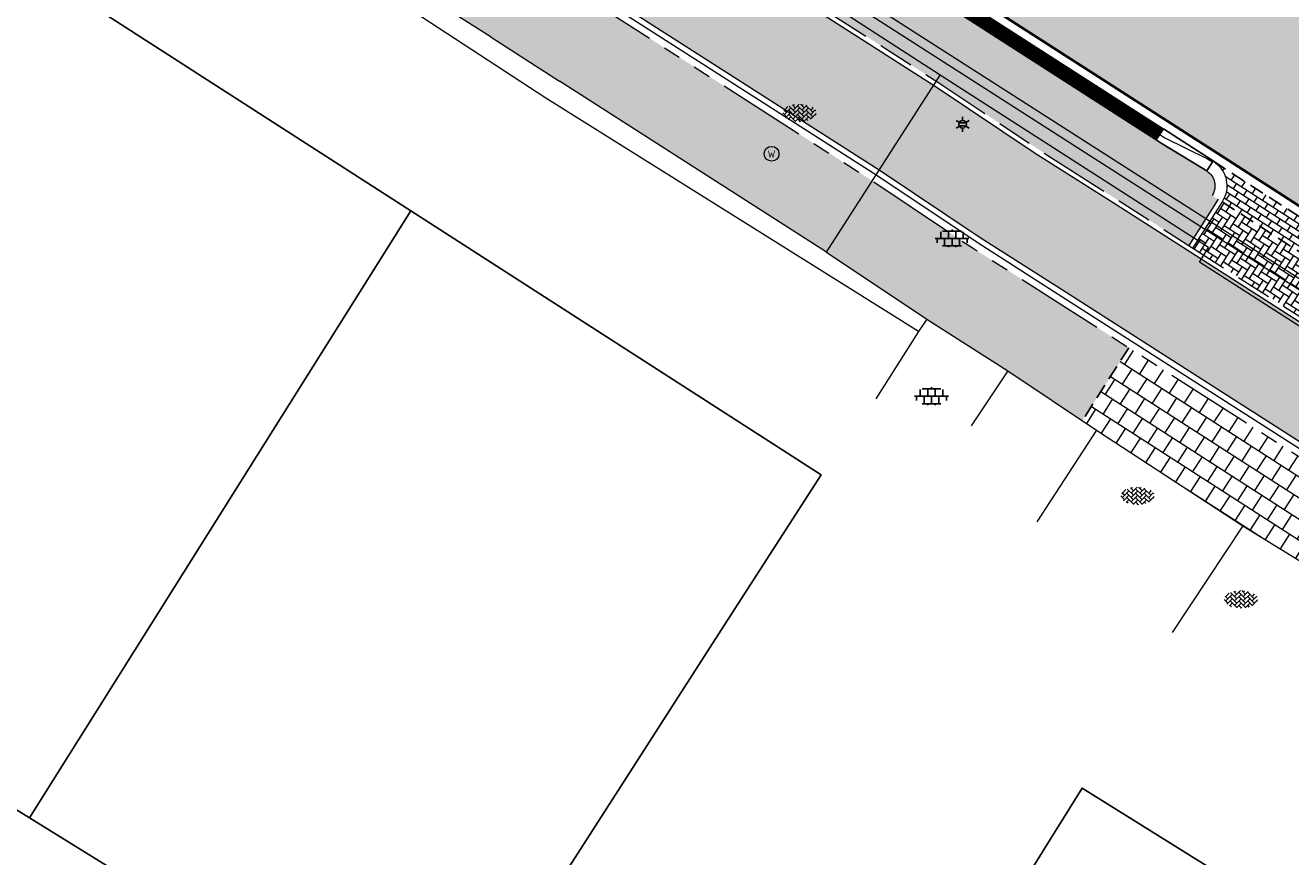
# Model space of a CAD drawing. Header units: metres. Extents: x 187916 to 189411, y 333285 to 334910.
# Tile 49 of 256: x 188154 to 188176, y 334554 to 334568. Entities that reach past the tile are written whole.
import ezdxf
from ezdxf.enums import TextEntityAlignment as Align

# ---------------------------------------------------------------- set-up
doc = ezdxf.new("R2010")
doc.units = ezdxf.units.M
for name, pattern in [('DASHED2', [0.375, 0.25, -0.125]), ('VH-OPSLUITBAND_100X200', [16, 8, -2, 4, -2]), ('VH-RWSBAND-SO', [24, 10, -2, 2, -2, 2, -2, 2, -2]), ('VH-TROTTOIRBAND_180-200', [20, 10, -2, 2, -2, 2, -2])]:
    doc.linetypes.add(name, pattern=pattern)
for name, color, linetype, lineweight in [('B-ME-IE-MEUBILAIR_WEGMEUBILAIR-S', 253, 'Continuous', 18), ('B-ME-IE-MEUBILAIR_WEGMEUBILAIR_LICHTMAST-S', 253, 'Continuous', 25), ('B-ME-IE-TERREINAFSCHEIDING_KUNSTMATIG_MUUR-G', 253, 'IE-TERREINAFSCHEIDING-KUNSTMATIG-DICHT', 18), ('B-ME-VH-KANTOPSLUITING_ACHTERKANTBAND-G', 253, 'Continuous', 18), ('B-ME-VH-VERHARDING_ASFALT-G', 253, 'Continuous', 18), ('B-ME-VH-VERHARDING_BETONSTRAATSTEEN-G', 253, 'Continuous', 18), ('B-ME-VH-VERHARDING_BETONSTRAATSTEEN-S', 253, 'Continuous', 25), ('B-ME-VH-VERHARDING_TEGEL-G', 253, 'Continuous', 18), ('B-ME-VH-VERHARDING_TEGEL-S', 253, 'Continuous', 25), ('B-WE-OG-BEBOUWING-GV', 253, 'Continuous', 15), ('B-WE-OG-TERREIN_ERF-GV', 253, 'Continuous', 15), ('N-WE-GR-HAAG-HG01-A', 96, 'Continuous', 35), ('N-WE-VH-GOOT_TEGEL-G', 170, 'Continuous', 35), ('N-WE-VH-KANTOPSLUITING_OPSLUITBAND_80X200-G', 30, 'VH-OPSLUITBAND_100X200', 15), ('N-WE-VH-KANTOPSLUITING_RIJWIELPADBAND_4-12 200-G', 94, 'VH-TROTTOIRBAND_180-200', 15), ('N-WE-VH-KANTOPSLUITING_TROTTOIRBAND_180 200-G', 251, 'VH-TROTTOIRBAND_180-200', 15), ('N-WE-VH-KANTOPSLUITING_TROTTOIRBAND_RWS_110 220-G', 251, 'VH-RWSBAND-SO', 25), ('N-WE-VH-KANTOPSLUITING_TROTTOIRBAND_RWS_110 220_ACHTERKANT-G', 7, 'VH-RWSBAND-SO', 25), ('N-WE-VH-KANTOPSLUITING_VERLOOPBAND-S', 251, 'Continuous', 25), ('N-WE-VH-KANTOPSLUITING_VERLOOPBAND_TBV TEKENING-G', 10, 'Continuous', 25), ('N-WE-VH-KANTOPSLUITING_VOORKANTBAND-G', 7, 'Continuous', 15), ('N-WE-VH-KANTVERHARDING_STREKLAAG_BSS-G', 60, 'Continuous', 18), ('N-WE-VH-VERHARDING_ASFALT_RIJWEG-A', 251, 'Continuous', 18), ('N-WE-VH-VERHARDING_BETONSTRAATSTEEN-GRIJS-A', 250, 'Continuous', 18), ('N-WE-VH-VERHARDING_BETONSTRAATSTEEN-ROOD-A', 11, 'Continuous', 18), ('N-WE-VH-VERHARDING_TEGEL-A', 254, 'Continuous', 5), ('N-WE-VH-VERHARDING_TEGEL_300x300x60-A', 251, 'Continuous', 5)]:
    doc.layers.add(name, color=color, linetype=linetype, lineweight=lineweight)
doc.layers.add('N-WE-VH-MATERIAALSCHEIDING-G', color=7, linetype='DASHED2')
doc.styles.add('NLCS-ISO', font='NLCS-ISO.ttf')
doc.linetypes.add('IE-TERREINAFSCHEIDING-KUNSTMATIG-DICHT', pattern='A,8,-1,[82,NLCS.SHX,S=0.75,R=90,X=0,Y=0],-1', length=10)

# ---------------------------------------------------------------- blocks, each defined once
blk = doc.blocks.new('B-SIE-WEG_LICHTMAST-SO')
at = {"ltscale": 0.1}
for p, q in [((-1.096064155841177, 0.6328125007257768), (-2.192125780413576, 1.265625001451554)), ((8.349587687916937e-10, 1.265625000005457), (1.669846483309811e-09, 2.53125000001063)), ((1.096064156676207, 0.6328124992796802), (2.192125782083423, 1.26562499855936)), ((-1.096064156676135, -0.6328124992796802), (-2.192125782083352, -1.26562499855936)), ((-8.349587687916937e-10, -1.265625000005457), (-1.669775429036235e-09, -2.53125000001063)), ((1.096064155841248, -0.6328125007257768), (2.192125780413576, -1.265625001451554))]:
    blk.add_line(p, q, dxfattribs=at)
at = {"flags": 128}
for points in [[(-1.162672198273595, 0.4999999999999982), (1.162672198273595, 0.4999999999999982)], [(-1.162672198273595, -0.4999999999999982), (1.162672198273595, -0.4999999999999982)]]:
    blk.add_lwpolyline(points, dxfattribs=at)
at = {"ltscale": 0.1}
blk.add_circle((0, 0), 1.265625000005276, dxfattribs=at)
at = {"style": 'NLCS-ISO'}
blk.add_attdef('TYPE', text='', height=1.8, dxfattribs=at).set_placement((1.669846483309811e-09, 2.53125000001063), align=Align.BOTTOM_CENTER)
blk = doc.blocks.new('SVH-BSS_KEIFORMAAT_KEPER-SO')
at = {"ltscale": 0.1}
for p, q in [((-5.336050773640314, 0.881278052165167), (-4.454772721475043, -7.582823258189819e-14)), ((-5.197234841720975, 0.7424621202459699), (-4.025666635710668, 1.914030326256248)), ((-5.197234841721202, -0.7424621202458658), (-2.969848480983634, 1.48492424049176)), ((-4.812064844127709, -1.842216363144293), (-2.969848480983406, 3.785860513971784e-14)), ((-4.564991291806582, 1.595142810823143), (-4.454772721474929, 1.484924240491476)), ((-3.712310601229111, 0.7424621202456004), (-1.484924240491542, -1.484924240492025)), ((-3.597206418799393, 2.112282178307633), (-1.484924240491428, -2.747801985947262e-13)), ((-2.477046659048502, 2.477046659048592), (-1.484924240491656, 1.484924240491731)), ((-2.227386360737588, 0.7424621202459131), (-0.2128896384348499, 2.756958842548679)), ((-2.227386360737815, 2.227386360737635), (-1.846044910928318, 2.608727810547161)), ((-2.227386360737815, -0.7424621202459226), (-2.463584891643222e-13, 1.484924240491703)), ((-2.227386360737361, -2.227386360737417), (2.083888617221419e-13, 2.083888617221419e-13)), ((-0.7424621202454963, 2.227386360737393), (1.484924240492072, -2.321476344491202e-13)), ((-0.7424621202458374, 0.7424621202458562), (1.484924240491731, -1.48492424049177)), ((0.2160084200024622, 2.753840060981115), (1.484924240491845, 1.484924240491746)), ((0.742462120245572, 2.227386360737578), (1.196639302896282, 2.681563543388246)), ((0.7424621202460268, 0.7424621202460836), (2.445993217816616, 2.445993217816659)), ((0.7424621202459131, -0.7424621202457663), (2.969848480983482, 1.48492424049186)), ((0.7424621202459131, -2.227386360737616), (2.969848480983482, 9.43689570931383e-15)), ((2.227386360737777, 2.22738636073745), (4.454772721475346, -1.753042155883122e-13)), ((2.227386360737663, 0.7424621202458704), (4.454772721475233, -1.484924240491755)), ((3.7123106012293, 0.7424621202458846), (4.50164561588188, 1.531797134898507)), ((3.7123106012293, -0.7424621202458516), (5.246882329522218, 0.7921096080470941)), ((4.221158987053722, 1.718537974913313), (4.45477272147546, 1.484924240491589)), ((5.197234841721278, 0.7424621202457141), (5.392160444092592, 0.5475365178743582)), ((-5.734817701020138, -0.2048792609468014), (-4.454772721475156, -1.484924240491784)), ((-3.894231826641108, -2.40930758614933), (-2.969848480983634, -1.484924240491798)), ((-3.712310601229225, -0.742462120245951), (-1.484924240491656, -2.969848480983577)), ((-3.712310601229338, -2.227386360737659), (-3.270758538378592, -2.668938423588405)), ((-1.594092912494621, -3.079017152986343), (9.470202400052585e-14, -1.484924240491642)), ((-0.74246212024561, -0.74246212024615), (1.484924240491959, -2.969848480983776)), ((-0.7424621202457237, -2.227386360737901), (0.2141389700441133, -3.18398745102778)), ((-0.2171522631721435, -3.18700074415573), (9.470202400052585e-14, -2.969848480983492)), ((1.364972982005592, -3.089799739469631), (2.969848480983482, -1.484924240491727)), ((2.227386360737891, -0.7424621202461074), (3.843627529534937, -2.358703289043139)), ((2.22738636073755, -2.227386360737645), (2.78091825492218, -2.780918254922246)), ((3.712310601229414, -2.227386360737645), (5.574234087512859, -0.3654628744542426)), ((5.197234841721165, -0.7424621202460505), (5.40549668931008, -0.950723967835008))]:
    blk.add_line(p, q, dxfattribs=at)
at = {"style": 'NLCS-ISO'}
blk.add_attdef('FORMAAT', text='', height=1.8, dxfattribs=at).set_placement((-5.834817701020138, -0.2150483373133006), align=Align.MIDDLE_RIGHT)
blk.add_attdef('KLEUR', text='', height=1.8, dxfattribs=at).set_placement((5.824648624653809, -0.2150483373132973), align=Align.MIDDLE_LEFT)
at = {"style": 'NLCS-ISO', "flags": 1}
blk.add_attdef('FUNCTIE', text='', height=1.8, dxfattribs=at).set_placement((0.1159930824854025, -3.584775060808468), align=Align.MIDDLE_CENTER)
blk = doc.blocks.new('SIE-WEG_STRAATPOT_WATER-SO')
blk.add_circle((0, 2.91038304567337e-14), 0.4)
at = {"style": 'NLCS-ISO'}
blk.add_text('W', height=0.4, dxfattribs=at).set_placement((-0.2128690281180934, -0.2108641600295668))
blk = doc.blocks.new('SVH-TEGEL_300X300_DUN_LINT_KL-SO')
for p, q in [((-2.25, 1.355676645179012), (-2.25, -6.969183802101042e-16)), ((-1.900843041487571, 1.499999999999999), (1.90084304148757, 1.499999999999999)), ((-1.5, 1.624087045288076), (-1.5, 1.499999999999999)), ((-0.7499999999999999, 1.5), (-0.7500000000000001, 1.377682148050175e-16)), ((3.325515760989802e-16, 1.810386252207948), (2.755364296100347e-16, 1.499999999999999)), ((0, 0), (-2.755364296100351e-16, -1.500000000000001)), ((0.7500000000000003, 1.499999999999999), (0.7500000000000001, -1.247991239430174e-15)), ((1.5, 1.624087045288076), (1.5, 1.499999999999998)), ((2.25, 1.355676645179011), (2.25, -4.133046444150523e-16)), ((-3.39489953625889, -4.866106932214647e-16), (3.39489953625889, -1.733835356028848e-15)), ((-3, -3.055132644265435e-15), (-3.000000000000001, -0.8474312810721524)), ((-1.900843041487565, -1.500000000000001), (1.900843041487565, -1.500000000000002)), ((-1.5, -8.346865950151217e-16), (-1.5, -1.500000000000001)), ((-0.7500000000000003, -1.499999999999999), (-0.7500000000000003, -1.765655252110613)), ((0.7499999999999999, -1.500000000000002), (0.7499999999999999, -1.765655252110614)), ((1.5, -2.495982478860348e-15), (1.5, -1.500000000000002)), ((2.999999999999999, -2.495982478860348e-15), (2.999999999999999, -0.8474312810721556))]:
    blk.add_line(p, q)
blk = doc.blocks.new('DTM')
at = {"layer": 'B-ME-IE-TERREINAFSCHEIDING_KUNSTMATIG_MUUR-G', "ltscale": 0.2, "flags": 128}
for points in [[(188162.3179268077, 334567.9318003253), (188155.565, 334572.2050000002)], [(188163.2429999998, 334566.9029999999), (188155.415, 334572.02)], [(188162.3179268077, 334567.9318003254), (188163.4750000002, 334567.1910000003)], [(188167.986, 334564.3050000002), (188163.4750000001, 334567.1910000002)], [(188169.54, 334562.9670000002), (188163.2429999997, 334566.9029999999)], [(188167.9860000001, 334564.3050000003), (188169.6790000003, 334563.173)], [(188169.679, 334563.173), (188169.54, 334562.9670000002)], [(188172.5424975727, 334561.300653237), (188171.5359999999, 334559.7510000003)]]:
    blk.add_lwpolyline(points, dxfattribs=at)
at = {"layer": 'B-ME-VH-KANTOPSLUITING_ACHTERKANTBAND-G', "ltscale": 0.2, "flags": 128}
blk.add_lwpolyline([(188179.9739999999, 334560.4890000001), (188174.287, 334564.1370000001), (188174.4339999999, 334564.3820000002), (188169.9010000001, 334567.2910000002), (188166.1499999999, 334569.7230000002), (188161.3799999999, 334572.7220000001), (188158.7370000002, 334574.1529999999), (188155.878, 334575.0380000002), (188153.7209999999, 334575.497), (188149.9219999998, 334575.8629999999), (188145.9180000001, 334575.929), (188145.9449999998, 334575.5), (188144.4539999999, 334575.4589999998), (188144.4580000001, 334575.9050000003)], dxfattribs=at)
at = {"layer": 'B-ME-VH-VERHARDING_ASFALT-G', "ltscale": 0.2, "flags": 128}
blk.add_lwpolyline([(188180.355, 334561.0320000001), (188174.6570000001, 334564.6979999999), (188166.3689999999, 334570.0040000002), (188161.5720000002, 334573.0389999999), (188158.8459999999, 334574.466), (188155.9870000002, 334575.3859999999), (188153.7510000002, 334575.841), (188149.9470000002, 334576.2370000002), (188145.8999999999, 334576.301), (188144.432, 334576.2779999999)], dxfattribs=at)
at = {"layer": 'B-ME-VH-VERHARDING_BETONSTRAATSTEEN-G', "ltscale": 0.2, "flags": 128}
for points in [[(188180.2629999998, 334560.9079999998), (188174.571, 334564.5619999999), (188166.2609999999, 334569.8849999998), (188161.4810000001, 334572.8930000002), (188158.8190000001, 334574.3250000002), (188155.9180000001, 334575.2259999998), (188153.7510000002, 334575.6630000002), (188149.9500000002, 334576.088), (188145.9160000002, 334576.1609999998), (188144.4359999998, 334576.105)], [(188167.986, 334564.3050000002), (188169.9010000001, 334567.2910000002)], [(188175.0189999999, 334559.6830000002), (188173.824, 334557.8810000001)]]:
    blk.add_lwpolyline(points, dxfattribs=at)
at = {"layer": 'B-ME-VH-VERHARDING_TEGEL-G', "ltscale": 0.2, "flags": 128}
for points in [[(188169.679, 334563.173), (188171.0490000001, 334562.2999999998), (188172.5424975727, 334561.3006532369), (188175.0189999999, 334559.6830000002), (188178.054, 334557.8229999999)], [(188169.5399999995, 334562.9670000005), (188168.8149999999, 334561.827)], [(188171.0490000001, 334562.2999999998), (188170.4300000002, 334561.3739999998)]]:
    blk.add_lwpolyline(points, dxfattribs=at)
at = {"layer": 'B-WE-OG-BEBOUWING-GV', "ltscale": 0.2, "flags": 128}
for points in [[(188160.959, 334565.004), (188153.665, 334569.694), (188147.035, 334559.381), (188154.522, 334554.751)], [(188160.959, 334565.004), (188154.522, 334554.751), (188161.421, 334550.484), (188164.029, 334554.541), (188166.16, 334557.854), (188167.891, 334560.547)], [(188178.904, 334551.142), (188172.304, 334555.255), (188167.342, 334547.293), (188164.575, 334549.075), (188158.155, 334539.571), (188160.997, 334537.361), (188162.847, 334539.971), (188162.431, 334540.238), (188165.047, 334544.334), (188165.146, 334544.488), (188166.912, 334543.326), (188168.927, 334543.794), (188169.752, 334545.044), (188172.91, 334543.021), (188173.413, 334542.699)]]:
    blk.add_lwpolyline(points, close=True, dxfattribs=at)
at = {"layer": 'B-WE-OG-TERREIN_ERF-GV', "ltscale": 0.2, "flags": 128}
blk.add_lwpolyline([(188154.522, 334554.751), (188147.035, 334559.381), (188153.665, 334569.694), (188160.959, 334565.004), (188167.891, 334560.547), (188166.16, 334557.854), (188164.029, 334554.541), (188161.421, 334550.484)], close=True, dxfattribs=at)
blk.add_lwpolyline([(188176.256, 334540.878), (188173.413, 334542.699), (188172.91, 334543.021), (188169.752, 334545.044), (188168.927, 334543.794), (188166.912, 334543.326), (188165.146, 334544.488), (188165.047, 334544.334), (188162.431, 334540.238), (188162.847, 334539.971), (188160.997, 334537.361), (188158.155, 334539.571), (188164.575, 334549.075), (188167.342, 334547.293), (188172.304, 334555.255), (188178.904, 334551.142)], dxfattribs=at)
at = {"layer": 'B-ME-IE-MEUBILAIR_WEGMEUBILAIR-S', "xscale": 0.3125, "yscale": 0.3125, "zscale": 0.3125}
blk.add_blockref('SIE-WEG_STRAATPOT_WATER-SO', (188167.055, 334565.965), dxfattribs=at)
at = {"layer": 'B-ME-IE-MEUBILAIR_WEGMEUBILAIR_LICHTMAST-S', "xscale": 0.05, "yscale": 0.05, "zscale": 0.05}
blk.add_blockref('B-SIE-WEG_LICHTMAST-SO', (188170.283, 334566.464), dxfattribs=at)
at = {"layer": 'B-ME-VH-VERHARDING_BETONSTRAATSTEEN-S', "xscale": 0.05, "yscale": 0.05, "zscale": 0.05}
for p in [(188167.531, 334566.666), (188173.241, 334560.199), (188174.987, 334558.452)]:
    blk.add_blockref('SVH-BSS_KEIFORMAAT_KEPER-SO', p, dxfattribs=at)
at = {"layer": 'B-ME-VH-VERHARDING_TEGEL-S', "xscale": 0.084, "yscale": 0.084, "zscale": 0.084}
for p in [(188170.105, 334564.535), (188169.757, 334561.872)]:
    blk.add_blockref('SVH-TEGEL_300X300_DUN_LINT_KL-SO', p, dxfattribs=at)
blk = doc.blocks.new('SVH-VERLOOPBAND_TROTTOIRBAND 180 200X250 HD_TROTTOIRBAND RWS 110 220X250 VB_L1000-MM')
at = {"linetype": 'Continuous', "lineweight": 0}
blk.add_lwpolyline([(0, 200.0000000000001), (100, 200.0000000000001), (900, 220), (1000, 220), (1000, 0), (0, 1.13686837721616e-13)], close=True, dxfattribs=at)
blk.add_lwpolyline([(1000, 110), (900, 110), (100, 20.00000000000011), (0, 20.00000000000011)], dxfattribs=at)
blk = doc.blocks.new('ontwerp Wilhelmina- & Engelenkampstraat')
at = {"layer": 'N-WE-GR-HAAG-HG01-A', "transparency": 33554610}
h = blk.add_hatch(color=256, dxfattribs=at)
h.dxf.hatch_style = 1
h.paths.add_polyline_path([(188159.934604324, 334574.9479587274), (188159.8504663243, 334575.0020031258), (188159.1881712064, 334575.4511859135), (188159.1040332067, 334575.505230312, 0.431369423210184), (188158.6804801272, 334575.3999884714), (188158.5782737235, 334575.4630521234), (188158.1189434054, 334574.6471499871), (188165.3174294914, 334570.0841652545), (188169.863685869, 334567.1756093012), (188171.554779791, 334566.0448837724), (188172.928309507, 334565.16872693), (188174.1016694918, 334564.4186173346), (188174.5991344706, 334565.1967776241), (188174.4980283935, 334565.26141168, 0.4135810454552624), (188174.4073979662, 334565.6754132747), (188174.3232599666, 334565.7294576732), (188173.5538579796, 334566.1969262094), (188173.5552090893, 334566.1990296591)])
at = {"layer": 'N-WE-VH-VERHARDING_ASFALT_RIJWEG-A', "transparency": 33554610}
h = blk.add_hatch(color=256, dxfattribs=at)
h.dxf.hatch_style = 1
edge = h.paths.add_edge_path(flags=16)
edge.add_arc((188138.9664952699, 334562.9266771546), 25.15000014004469, 78.9570041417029, 89.01832237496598, ccw=False)
edge.add_arc((188138.9664952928, 334562.9266772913), 25.15000000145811, 70.82096754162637, 78.95700413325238, ccw=False)
edge.add_arc((188138.9664952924, 334562.9266772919), 25.15000000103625, 64.56114953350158, 70.82096754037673, ccw=False)
edge.add_arc((188149.275636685, 334584.5997389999), 1.1499999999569, -100.17163992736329, 64.5611495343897, ccw=False)
edge.add_arc((188142.0351365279, 334544.2441302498), 39.85000000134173, 79.82836007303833, 82.98919470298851)
edge.add_arc((188142.0351365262, 334544.2441302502), 39.8500000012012, 82.98919470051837, 86.82065225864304)
edge.add_line((188144.2452818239, 334584.0327939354), (188143.4198873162, 334584.0786422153))
edge.add_line((188143.4198873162, 334584.0786422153), (188142.6119275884, 334584.1235220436))
edge.add_arc((188142.7311700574, 334586.2702128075), 2.150000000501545, 241.96238470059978, 266.8206522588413, ccw=False)
edge.add_line((188141.7205601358, 334584.3725385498), (188138.8371205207, 334585.9081196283))
edge.add_arc((188139.3776793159, 334586.9231546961), 1.150000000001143, 89.01832237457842, 241.9623847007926, ccw=False)
edge = h.paths.add_edge_path(flags=16)
edge.add_arc((188147.0280477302, 334548.9942835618), 37.59999999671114, 119.8881419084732, 146.3825036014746)
edge.add_line((188115.7165645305, 334569.8113683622), (188103.132196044, 334550.8829138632))
edge.add_line((188103.132196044, 334550.8829138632), (188098.4154442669, 334542.7039371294))
edge.add_line((188098.4154442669, 334542.7039371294), (188093.8171624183, 334534.4769075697))
edge.add_line((188093.8171624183, 334534.4769075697), (188093.5668862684, 334534.0291252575))
edge.add_arc((188092.5630440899, 334534.590196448), 1.150000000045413, 239.9388876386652, 330.79814032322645, ccw=False)
edge.add_line((188091.9869821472, 334533.5948811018), (188091.4987249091, 334533.8774713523))
edge.add_arc((188092.0747868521, 334534.8727866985), 1.150000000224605, 146.0066462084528, 239.9388876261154, ccw=False)
edge.add_line((188091.1213190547, 334535.5157479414), (188092.9730741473, 334538.2617748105))
edge.add_arc((187397.3001256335, 335005.9230804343), 838.2529141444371, 326.0893067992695, 326.4232486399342)
edge.add_line((188095.6869526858, 334542.3243445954), (188101.4356861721, 334551.4072817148))
edge.add_line((188101.4356861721, 334551.4072817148), (188104.3496291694, 334556.3924108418))
edge.add_line((188104.3496291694, 334556.3924108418), (188107.550383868, 334561.8461375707))
edge.add_arc((188150.8017325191, 334536.4622185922), 50.15000002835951, 145.6264753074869, 149.5916206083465, ccw=False)
edge.add_line((188109.409202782, 334564.7761901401), (188115.9237364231, 334574.2998638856))
edge.add_arc((188149.0625214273, 334551.6317490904), 40.14999999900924, 122.93594923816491, 145.6264753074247, ccw=False)
edge.add_arc((188127.8581766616, 334584.3636259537), 1.149999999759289, 29.3351337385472, 122.93594923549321, ccw=False)
edge.add_line((188128.8607110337, 334584.9270306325), (188129.094595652, 334584.5108513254))
edge.add_arc((188127.2202922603, 334583.4575295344), 2.149999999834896, -60.11185809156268, 29.335133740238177, ccw=False)
edge = h.paths.add_edge_path()
edge.add_arc((188147.5743993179, 334603.7915720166), 12.15000000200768, 200.4734663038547, 255.493725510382)
edge.add_line((188144.530994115, 334592.0289113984), (188146.185999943, 334591.6007044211))
edge.add_arc((188138.7090134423, 334562.7023984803), 29.84991479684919, 50.25891379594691, 75.49372551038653, ccw=False)
edge.add_line((188157.7926425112, 334585.655230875), (188163.8201895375, 334580.6411595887))
edge.add_line((188163.8201895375, 334580.6411595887), (188159.2952212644, 334575.7984076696))
edge.add_line((188159.2952212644, 334575.7984076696), (188159.2695942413, 334575.8148686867))
edge.add_arc((188144.5349947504, 334550.6630481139), 29.15000000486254, 59.63710362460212, 146.382503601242)
edge.add_line((188120.2602677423, 334566.8018252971), (188107.0435106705, 334546.9221797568))
edge.add_line((188107.0435106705, 334546.9221797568), (188106.7442135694, 334546.500351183))
edge.add_line((188106.7442135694, 334546.500351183), (188101.6504048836, 334539.510067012))
edge.add_line((188101.6504048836, 334539.510067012), (188095.1750741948, 334530.5398171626))
edge.add_line((188095.1750741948, 334530.5398171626), (188087.7887865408, 334535.3281251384))
edge.add_line((188087.7887865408, 334535.3281251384), (188088.417, 334536.191))
edge.add_line((188088.417, 334536.191), (188093.6195946, 334544.8592181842))
edge.add_line((188093.6195946, 334544.8592181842), (188101.4946647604, 334558.0521733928))
edge.add_line((188101.4946647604, 334558.0521733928), (188109.0825163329, 334571.5906240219))
edge.add_arc((188109.7531398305, 334571.7031590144), 0.6800000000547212, 189.5258538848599, 239.6426501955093)
edge.add_arc((188109.7531398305, 334571.7031590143), 0.6799999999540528, 239.6426501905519, 330.1368785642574)
edge.add_line((188110.3428476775, 334571.364566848), (188112.78618657, 334575.619999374))
edge.add_line((188112.78618657, 334575.619999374), (188112.9460224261, 334575.8837592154))
edge.add_arc((188155.5789671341, 334550.0486179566), 49.84999998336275, 142.6443436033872, 148.784552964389, ccw=False)
edge.add_arc((188162.7209915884, 334543.926498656), 59.24414293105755, 136.6649082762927, 142.1289845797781, ccw=False)
edge.add_line((188119.6296113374, 334584.5836188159), (188121.4990564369, 334586.5296781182))
edge.add_arc((188110.5734846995, 334597.0251239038), 15.15000000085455, 316.1503230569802, 359.9113085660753)
edge.add_arc((188139.1123643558, 334564.6638088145), 35.00000004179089, 106.57741826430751, 112.49110119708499, ccw=False)
edge.add_line((188129.1264917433, 334598.2090372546), (188129.3539222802, 334596.9693586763))
edge.add_arc((188131.4686291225, 334597.3573212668), 2.15000000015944, 190.3958391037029, 206.4362908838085)
edge.add_line((188129.5434547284, 334596.400136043), (188131.1078476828, 334593.2536925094))
edge.add_arc((188131.9047803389, 334593.6499226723), 0.8900000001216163, 206.4362909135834, 370.3958390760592)
edge.add_line((188132.7801706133, 334593.8105211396), (188131.8470344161, 334598.8968607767))
edge.add_line((188131.8470344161, 334598.8968607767), (188131.8462139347, 334598.9013330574))
edge.add_arc((188139.0752333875, 334564.9158871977), 34.74578035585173, 94.76015096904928, 102.00837118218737, ccw=False)
h = blk.add_hatch(color=256, dxfattribs=at)
h.dxf.hatch_style = 1
edge = h.paths.add_edge_path()
edge.add_line((188163.8208333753, 334580.6406240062), (188159.2952212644, 334575.7984076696))
edge.add_line((188159.2952212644, 334575.7984076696), (188174.5957356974, 334565.9704214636))
edge.add_line((188174.5957356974, 334565.9704214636), (188208.8839609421, 334543.8760752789))
edge.add_arc((188265.1432202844, 334630.8183515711), 103.5570551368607, 237.0935993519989, 239.2286548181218)
edge.add_arc((189667.3076695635, 336961.7811804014), 2823.749582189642, 238.9808935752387, 239.4819934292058)
edge.add_line((188233.3818636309, 334529.2067239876), (188237.2558465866, 334526.9002472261))
edge.add_arc((188172.8948845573, 334415.8189779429), 128.3798341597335, 56.614742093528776, 59.911814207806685, ccw=False)
edge.add_arc((188228.9109722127, 334498.8883011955), 28.21409776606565, 55.4845922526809, 58.773180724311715, ccw=False)
edge.add_line((188244.8978654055, 334522.1359797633), (188270.2099100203, 334505.7794106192))
edge.add_arc((188264.7010883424, 334497.2544241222), 10.15000054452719, 13.737900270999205, 57.129572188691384, ccw=False)
edge.add_line((188274.5607201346, 334499.6648539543), (188285.3916733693, 334492.8307818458))
edge.add_arc((188287.0274187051, 334482.813442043), 10.15001278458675, 56.479027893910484, 99.27405743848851, ccw=False)
edge.add_line((188292.6326838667, 334491.2753426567), (188328.2332900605, 334467.6895627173))
edge.add_arc((188166.0016867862, 334216.8707131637), 298.7125514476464, 47.8039201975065, 57.10489379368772, ccw=False)
edge.add_arc((188346.5713980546, 334415.6696875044), 30.15000000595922, 31.86626050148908, 48.27499196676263, ccw=False)
edge.add_arc((188363.5941228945, 334425.9773084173), 10.25375049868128, 32.663466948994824, 33.16756871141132, ccw=False)
edge.add_arc((188363.7680247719, 334425.9005759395), 10.15000001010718, 9.405490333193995, 33.55795590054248, ccw=False)
edge.add_arc((188373.1107148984, 334427.4481680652), 0.680000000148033, -65.24652159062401, 9.405490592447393, ccw=False)
edge.add_line((188373.39544101, 334426.8306479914), (188373.3535042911, 334426.8064665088))
edge.add_line((188373.3535042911, 334426.8064665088), (188373.0122377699, 334426.6096859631))
edge.add_arc((188366.2889411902, 334422.7187079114), 7.76803881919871, 0.9923180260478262, 30.05928364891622, ccw=False)
edge.add_line((188374.0558150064, 334422.853237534), (188385.6760825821, 334436.9428109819))
edge.add_arc((188384.9421657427, 334443.9042308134), 6.99999999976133, 238.676415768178, 276.0182515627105, ccw=False)
edge.add_line((188381.3030702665, 334437.9245164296), (188374.3090535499, 334441.7971089))
edge.add_line((188374.3090535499, 334441.7971089), (188374.1759859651, 334441.5785117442))
edge.add_arc((188373.7240602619, 334441.8357337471), 0.5199999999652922, 236.9865645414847, 330.35281892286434, ccw=False)
edge.add_arc((188428.1308333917, 334525.1050683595), 99.98797832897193, 235.55122826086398, 236.8408409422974, ccw=False)
edge.add_arc((188411.6700745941, 334501.8726051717), 71.51970141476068, 233.64609065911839, 235.89746209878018, ccw=False)
edge.add_arc((188411.670100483, 334501.8726410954), 71.51974569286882, 233.2495609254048, 233.64609101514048, ccw=False)
edge.add_arc((188457.7549952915, 334568.1260296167), 152.2034652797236, 230.5042180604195, 234.2720138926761, ccw=False)
edge.add_arc((188166.9569656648, 334218.1136175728), 302.8501405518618, 50.16648870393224, 50.26164584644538)
edge.add_arc((188166.9570554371, 334218.113725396), 302.8500002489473, 50.26164586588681, 51.22502147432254)
edge.add_arc((188166.9539407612, 334218.1098417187), 302.854978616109, 51.22502222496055, 51.3192961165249)
edge.add_arc((188167.7827901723, 334219.1716967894), 301.508037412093, 51.31614081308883, 52.74067650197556)
edge.add_arc((188166.9798580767, 334218.1437757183), 302.8122778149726, 52.73751119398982, 52.83170123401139)
edge.add_arc((188166.9570555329, 334218.113725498), 302.8500001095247, 52.83169831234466, 54.43051335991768)
edge.add_arc((188166.9767697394, 334218.1413522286), 302.8160606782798, 54.43050684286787, 54.52539666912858)
edge.add_arc((188160.6555547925, 334209.0669401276), 313.8745045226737, 54.54701659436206, 57.10245107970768)
edge.add_line((188331.1328921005, 334472.609502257), (188320.0936543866, 334479.922007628))
edge.add_arc((188323.4852573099, 334485.0441346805), 6.143220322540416, 221.5045135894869, 236.48957065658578, ccw=False)
edge.add_arc((188319.5511004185, 334481.5629375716), 0.8899999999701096, 137.6692106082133, 221.5046791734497, ccw=False)
edge.add_line((188318.8931507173, 334482.1622723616), (188319.2594146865, 334482.6371719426))
edge.add_line((188319.2594146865, 334482.6371719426), (188319.2912123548, 334482.6784009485))
edge.add_arc((188340.6890844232, 334510.7641414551), 35.30832407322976, 218.5773896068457, 232.6970680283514, ccw=False)
edge.add_arc((188279.0883320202, 334513.8429033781), 42.25714136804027, 321.20296164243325, 323.56659149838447, ccw=False)
edge.add_arc((188310.4726214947, 334488.8679822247), 2.15802668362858, 242.7824537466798, 315.8976350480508, ccw=False)
edge.add_line((188309.4856042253, 334486.9489001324), (188295.3438852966, 334496.3165348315))
edge.add_line((188295.3438852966, 334496.3165348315), (188286.6449701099, 334501.9456440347))
edge.add_line((188286.6449701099, 334501.9456440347), (188245.2759046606, 334528.678213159))
edge.add_arc((188189.2378963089, 334441.9585258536), 103.2500002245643, 57.12957376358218, 59.23144345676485)
edge.add_line((188242.0576432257, 334530.6751358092), (188236.73552821, 334533.8437957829))
edge.add_arc((182886.7756591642, 325560.3118348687), 10447.31288197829, 59.19688513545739, 59.33512800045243)
edge.add_line((188215.0687000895, 334546.7260098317), (188212.1448451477, 334548.5376449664))
edge.add_line((188212.1448451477, 334548.5376449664), (188202.8877957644, 334554.5207101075))
edge.add_line((188202.8877957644, 334554.5207101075), (188173.134058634, 334573.6931625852))
edge.add_line((188173.134058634, 334573.6931625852), (188171.667712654, 334574.6976989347))
edge.add_arc((188421.3357456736, 334919.3221964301), 425.5586575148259, 233.19857496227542, 234.07802403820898, ccw=False)
edge.add_line((188166.4075921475, 334578.5703695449), (188163.8279358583, 334580.6347157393))
edge.add_line((188163.8279358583, 334580.6347157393), (188163.8208333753, 334580.6406240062))
at = {"layer": 'N-WE-VH-VERHARDING_BETONSTRAATSTEEN-GRIJS-A', "transparency": 33554610}
h = blk.add_hatch(dxfattribs=at)
h.set_pattern_fill('AVH-BSS_KEIFORMAAT_HALFST', color=256, angle=237.2, pattern_type=2)
h.set_pattern_definition([(237.2, (188177.8777476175, 334563.6771432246), (0.03138013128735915, -0.1451388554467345), [0.105, -0.105]), (327.2, (188177.8777476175, 334563.6771432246), (0.0568793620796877, 0.08825949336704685), [])])
edge = h.paths.add_edge_path()
edge.add_arc((188174.2452252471, 334565.4229906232), 0.5000286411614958, -32.5866990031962, 57.28285741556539, ccw=False)
edge.add_line((188174.6665381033, 334565.1536875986), (188180.5503318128, 334561.3580534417))
edge.add_arc((188180.9715423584, 334561.0890149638), 0.4997999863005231, 57.18041604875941, 147.4325370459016, ccw=False)
edge.add_line((188181.2424316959, 334561.5090375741), (188174.5154867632, 334565.8436892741))
h = blk.add_hatch(dxfattribs=at)
h.set_pattern_fill('AVH-BSS_KEIFORMAAT_ELLEBOOG', color=256, angle=327.17, pattern_type=2)
h.set_pattern_definition([(327.17, (188177.6084349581, 334563.2558705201), (0.1451552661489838, 0.03130413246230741), [0.315, -0.105]), (237.1699999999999, (188177.7222860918, 334563.4323299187), (0.1451552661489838, 0.03130413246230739), [0.3149999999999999, -0.105])])
h.paths.add_polyline_path([(188174.6665381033, 334565.1536875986), (188174.1690731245, 334564.375527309), (188180.0683974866, 334560.6041869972), (188180.5503318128, 334561.3580534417)])
at = {"layer": 'N-WE-VH-VERHARDING_BETONSTRAATSTEEN-ROOD-A', "transparency": 33554610}
h = blk.add_hatch(color=11, dxfattribs=at)
h.dxf.hatch_style = 1
edge = h.paths.add_edge_path()
edge.add_arc((188270.332567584, 334495.2359531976), 4.01840035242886, 341.6529269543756, 416.7021785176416)
edge.add_arc((188270.3325658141, 334495.2359543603), 4.018400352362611, -18.34911897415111, 56.702148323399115, ccw=False)
edge.add_arc((188264.7010888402, 334497.2544243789), 9.999999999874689, 340.8314171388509, 340.8322362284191)
edge = h.paths.add_edge_path()
edge.add_arc((188148.770241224, 334564.1394932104), 12.09999999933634, 57.63015956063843, 89.30733865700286)
edge.add_line((188148.9165172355, 334576.2386090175), (188148.9370684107, 334577.938484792))
edge.add_arc((188148.7702412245, 334564.1394932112), 13.79999999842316, 57.630159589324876, 89.30733865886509, ccw=False)
edge.add_line((188156.1585166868, 334575.7951092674), (188165.274457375, 334570.0166861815))
edge.add_line((188165.274457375, 334570.0166861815), (188169.8198914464, 334567.1086563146))
edge.add_line((188169.8198914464, 334567.1086563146), (188171.511029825, 334565.9779010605))
edge.add_line((188171.511029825, 334565.9779010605), (188172.8852863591, 334565.1012805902))
edge.add_line((188172.8852863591, 334565.1012805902), (188189.066450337, 334554.7569305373))
edge.add_line((188189.066450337, 334554.7569305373), (188194.1878845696, 334551.4665076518))
edge.add_line((188194.1878845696, 334551.4665076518), (188201.1790287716, 334547.0002215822))
edge.add_line((188201.1790287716, 334547.0002215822), (188204.1699773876, 334545.0015735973))
edge.add_line((188204.1699773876, 334545.0015735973), (188207.8265481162, 334542.6269838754))
edge.add_line((188207.8265481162, 334542.6269838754), (188215.6547227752, 334537.6455997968))
edge.add_line((188215.6547227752, 334537.6455997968), (188224.3779567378, 334532.0578415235))
edge.add_line((188224.3779567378, 334532.0578415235), (188225.2379334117, 334531.4974632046))
edge.add_line((188225.2379334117, 334531.4974632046), (188233.1427692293, 334526.4658407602))
edge.add_line((188233.1427692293, 334526.4658407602), (188239.8496435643, 334522.1101237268))
edge.add_line((188239.8496435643, 334522.1101237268), (188248.511649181, 334516.4087920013))
edge.add_line((188248.511649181, 334516.4087920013), (188250.7467074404, 334514.9210303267))
edge.add_line((188250.7467074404, 334514.9210303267), (188255.6112174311, 334511.7728785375))
edge.add_line((188255.6112174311, 334511.7728785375), (188256.3588268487, 334511.2878343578))
edge.add_line((188256.3588268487, 334511.2878343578), (188261.1983553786, 334508.1523159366))
edge.add_line((188261.1983553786, 334508.1523159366), (188268.3147183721, 334503.5103458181))
edge.add_line((188268.3147183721, 334503.5103458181), (188273.2914312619, 334500.2531944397))
edge.add_arc((188273.5652412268, 334500.6715580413), 0.4999999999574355, 236.7961170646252, 381.0816675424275)
edge.add_arc((188264.7010888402, 334497.2544243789), 9.999999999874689, -13.01039675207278, 21.081667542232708, ccw=False)
edge.add_arc((188270.3325660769, 334495.2359545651), 4.118400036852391, 356.7594048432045, 416.7032974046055)
edge.add_line((188272.5934635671, 334498.6782737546), (188272.3604773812, 334498.8307581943))
edge.add_line((188272.3604773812, 334498.8307581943), (188271.5237501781, 334499.378378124))
edge.add_line((188271.5237501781, 334499.378378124), (188267.3942402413, 334502.0810534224))
edge.add_line((188267.3942402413, 334502.0810534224), (188264.1115089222, 334504.2222952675))
edge.add_line((188264.1115089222, 334504.2222952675), (188260.7611897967, 334506.4076229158))
edge.add_line((188260.7611897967, 334506.4076229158), (188260.2332122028, 334506.7520092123))
edge.add_line((188260.2332122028, 334506.7520092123), (188255.4335565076, 334509.8616945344))
edge.add_line((188255.4335565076, 334509.8616945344), (188254.6867637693, 334510.3462088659))
edge.add_line((188254.6867637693, 334510.3462088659), (188249.8141395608, 334513.4996119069))
edge.add_line((188249.8141395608, 334513.4996119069), (188249.0920431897, 334513.979857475))
edge.add_line((188249.0920431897, 334513.979857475), (188247.6052413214, 334514.969945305))
edge.add_line((188247.6052413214, 334514.969945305), (188238.7286873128, 334520.811070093))
edge.add_line((188238.7286873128, 334520.811070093), (188232.2233639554, 334525.0358917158))
edge.add_line((188232.2233639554, 334525.0358917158), (188224.3174298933, 334530.0682132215))
edge.add_line((188224.3174298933, 334530.0682132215), (188223.4554115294, 334530.6299219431))
edge.add_line((188223.4554115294, 334530.6299219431), (188214.7399082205, 334536.2127282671))
edge.add_line((188214.7399082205, 334536.2127282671), (188206.9072550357, 334541.1969622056))
edge.add_line((188206.9072550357, 334541.1969622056), (188203.2347351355, 334543.5819093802))
edge.add_line((188203.2347351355, 334543.5819093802), (188200.2488350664, 334545.5771837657))
edge.add_line((188200.2488350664, 334545.5771837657), (188193.9364147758, 334549.6126811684))
edge.add_line((188193.9364147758, 334549.6126811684), (188193.2729879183, 334550.0336828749))
edge.add_line((188193.2729879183, 334550.0336828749), (188188.2574143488, 334553.2560923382))
edge.add_line((188188.2574143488, 334553.2560923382), (188171.9529504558, 334563.6795877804))
edge.add_line((188171.9529504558, 334563.6795877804), (188170.5813430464, 334564.5545184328))
edge.add_line((188170.5813430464, 334564.5545184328), (188168.8892599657, 334565.6859053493))
edge.add_line((188168.8892599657, 334565.6859053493), (188164.361299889, 334568.5827558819))
edge.add_line((188164.361299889, 334568.5827558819), (188155.2483668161, 334574.3592725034))
at = {"layer": 'N-WE-VH-VERHARDING_TEGEL-A', "transparency": 33554610}
h = blk.add_hatch(color=256, dxfattribs=at)
h.dxf.hatch_style = 1
h.paths.add_polyline_path([(188173.0912703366, 334562.6895727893), (188171.8345435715, 334563.4941698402), (188170.4610306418, 334564.3703159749), (188168.768825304, 334565.5017846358), (188164.243126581, 334568.3971884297), (188157.0687958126, 334572.9448615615), (188156.3666800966, 334571.6977030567), (188162.3179268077, 334567.9318003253), (188163.4750000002, 334567.1910000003), (188167.986, 334564.3050000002), (188169.6790000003, 334563.173), (188171.0490000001, 334562.2999999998), (188172.3049651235, 334561.459593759)])
at = {"layer": 'N-WE-VH-VERHARDING_TEGEL_300x300x60-A', "transparency": 33554610}
h = blk.add_hatch(dxfattribs=at)
h.set_pattern_fill('AVH-TEGEL_300X300_HALFST', color=256, angle=237.21, pattern_type=2)
h.set_pattern_definition([(237.21, (188178.9787813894, 334558.9268359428), (-0.03636927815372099, -0.3334325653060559), [0.3, -0.3]), (327.21, (188178.9787813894, 334558.9268359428), (0.1624684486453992, 0.2521983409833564), [])])
h.paths.add_polyline_path([(188178.9910717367, 334558.9189786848), (188173.0912703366, 334562.6895727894), (188172.3049651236, 334561.4595937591), (188172.5424975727, 334561.3006532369), (188175.0189999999, 334559.6830000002), (188178.054, 334557.8229999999), (188178.2215205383, 334557.7152071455)])
at = {"layer": 'N-WE-VH-GOOT_TEGEL-G'}
blk.add_lwpolyline([(188095.1749857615, 334530.5396943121), (188101.6504048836, 334539.510067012), (188106.7442135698, 334546.500351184), (188107.0435106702, 334546.9221797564), (188110.7802754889, 334552.5427385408), (188120.2602677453, 334566.8018253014, -0.3976723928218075), (188159.2695942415, 334575.8148686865), (188174.5957357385, 334565.970421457), (188208.8839609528, 334543.8760752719, 0.009316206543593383), (188212.1620622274, 334541.8404860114, 0.002186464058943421), (188233.3818636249, 334529.2067239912), (188237.2558465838, 334526.9002472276, -0.01438719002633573), (188243.5379345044, 334523.0147862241, -0.01435012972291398), (188244.8978654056, 334522.1359797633), (188270.2099099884, 334505.7794105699, -0.1585987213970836), (188274.1717358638, 334500.9053619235, -0.2389408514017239), (188273.2451314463, 334491.7752058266), (188271.789554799, 334489.5054462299)], format="xyb", dxfattribs=at)
at = {"layer": 'N-WE-VH-KANTOPSLUITING_OPSLUITBAND_80X200-G', "ltscale": 0.15, "flags": 128}
blk.add_lwpolyline([(188145.0646577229, 334579.4318966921), (188144.9755144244, 334578.5018293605, 0.4498276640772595), (188145.4038840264, 334578.041883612, -0.009145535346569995), (188146.4602676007, 334578.0484346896), (188148.9380355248, 334578.0184789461, -0.1391047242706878), (188156.2013472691, 334575.8626780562), (188165.3174294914, 334570.0841652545), (188169.863685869, 334567.1756093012), (188171.554779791, 334566.0448837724), (188172.928309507, 334565.16872693), (188189.1096167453, 334554.8242853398), (188194.2309385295, 334551.5339347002), (188194.8926683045, 334551.1140099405), (188201.222802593, 334547.0671880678), (188204.213988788, 334545.068381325), (188207.8698089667, 334542.6942790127), (188215.6977728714, 334537.7130290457), (188224.42137063, 334532.125037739), (188225.2812512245, 334531.5647220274), (188233.1860353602, 334526.5331324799), (188239.8934220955, 334522.1770826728), (188248.5558120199, 334516.475497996), (188250.0786412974, 334515.4614188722), (188250.790592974, 334514.9879206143), (188255.654721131, 334511.8400159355), (188256.4023689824, 334511.3549468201), (188261.2419589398, 334508.2193886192), (188268.3584767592, 334503.5773175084), (188272.4985136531, 334500.8677525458)], format="xyb", dxfattribs=at)
blk.add_lwpolyline([(188174.5991344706, 334565.1967776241), (188174.1016694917, 334564.4186173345)], dxfattribs=at)
at = {"layer": 'N-WE-VH-KANTOPSLUITING_RIJWIELPADBAND_4-12 200-G', "ltscale": 0.15, "flags": 128}
blk.add_lwpolyline([(188147.6588061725, 334576.0337984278), (188148.9138576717, 334576.0186250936, -0.1391047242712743), (188155.1305827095, 334574.1734583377), (188164.243126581, 334568.3971884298), (188168.768825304, 334565.5017846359), (188170.4610306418, 334564.370315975), (188171.8345435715, 334563.4941698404), (188188.1387054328, 334553.0708674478), (188193.1545895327, 334549.8482584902), (188193.8182261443, 334549.4271236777), (188200.1284570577, 334545.3930259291), (188203.1137037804, 334543.3981881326), (188206.7882877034, 334541.0119005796), (188214.6215204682, 334536.0272978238), (188223.3360233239, 334530.4451323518), (188224.1983059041, 334529.8832514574), (188232.1043820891, 334524.8508394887), (188238.6083066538, 334520.6269262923), (188247.4838037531, 334514.7864970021), (188248.9701040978, 334513.796743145), (188249.6934543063, 334513.3156636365), (188254.5671286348, 334510.1615809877), (188255.3138156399, 334509.6771352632), (188260.1109890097, 334506.5690581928), (188260.6414252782, 334506.2230688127)], format="xyb", dxfattribs=at)
at = {"layer": 'N-WE-VH-KANTOPSLUITING_TROTTOIRBAND_180 200-G', "ltscale": 0.15, "flags": 128}
blk.add_lwpolyline([(188174.4073979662, 334565.6754132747, -0.4135810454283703), (188174.4980283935, 334565.26141168, -0.4135810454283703)], format="xyb", dxfattribs=at)
at = {"layer": 'N-WE-VH-KANTOPSLUITING_TROTTOIRBAND_RWS_110 220-G', "ltscale": 0.15, "const_width": 0.22, "flags": 128}
blk.add_lwpolyline([(188159.9940531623, 334575.040510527), (188173.6146579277, 334566.2915814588)], dxfattribs=at)
at = {"layer": 'N-WE-VH-KANTOPSLUITING_TROTTOIRBAND_RWS_110 220_ACHTERKANT-G', "linetype": 'Continuous', "ltscale": 0.2, "flags": 128}
blk.add_lwpolyline([(188159.934604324, 334574.9479587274), (188173.5552090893, 334566.1990296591)], dxfattribs=at)
at = {"layer": 'N-WE-VH-KANTOPSLUITING_VERLOOPBAND_TBV TEKENING-G', "flags": 128}
blk.add_lwpolyline([(188174.4073979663, 334565.6754132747), (188174.3232599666, 334565.7294576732), (188173.6393470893, 334566.144985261), (188173.5552090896, 334566.1990296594), (188173.6741067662, 334566.3841332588), (188174.5154867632, 334565.8436892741)], close=True, dxfattribs=at)
at = {"layer": 'N-WE-VH-KANTOPSLUITING_VOORKANTBAND-G', "flags": 128}
for points in [[(188144.9850226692, 334579.439529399), (188144.8958793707, 334578.5094620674, 0.4498276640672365), (188145.4058431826, 334577.9619076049, -0.009145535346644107), (188146.4593004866, 334577.9684405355), (188148.9370684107, 334577.938484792, -0.1391047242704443), (188156.1585166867, 334575.7951092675), (188165.274457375, 334570.0166861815), (188169.8198914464, 334567.1086563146), (188171.511029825, 334565.9779010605), (188172.8852863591, 334565.1012805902), (188189.066450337, 334554.7569305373)], [(188147.6602568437, 334576.1537896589), (188148.9153083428, 334576.1386163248, -0.139104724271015), (188155.1948285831, 334574.2748115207), (188164.3075847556, 334568.4984070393), (188168.8345169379, 334565.6022141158), (188170.5266555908, 334564.4707900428), (188171.8991291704, 334563.5953068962), (188188.2034557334, 334553.1718992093)], [(188174.5154867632, 334565.8436892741, -0.4135810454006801), (188174.6665374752, 334565.1536866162)]]:
    blk.add_lwpolyline(points, format="xyb", dxfattribs=at)
for points in [[(188160.0535020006, 334575.1330623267), (188173.674106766, 334566.3841332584)], [(188174.6665381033, 334565.1536875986), (188174.1690731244, 334564.3755273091)]]:
    blk.add_lwpolyline(points, dxfattribs=at)
at = {"layer": 'N-WE-VH-KANTVERHARDING_STREKLAAG_BSS-G', "flags": 128}
blk.add_lwpolyline([(188109.447490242, 334545.4037258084), (188113.6093503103, 334550.8488948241), (188124.3491205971, 334565.3206081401, -0.05981547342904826), (188128.790448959, 334570.0128981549), (188129.5741265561, 334570.6400149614), (188130.3823909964, 334571.2390159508), (188131.212331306, 334571.8076042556), (188132.0592519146, 334572.3428028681, -0.1139735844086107), (188143.6431848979, 334576.157917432), (188144.6414857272, 334576.2306659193, -0.01819216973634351), (188146.6618825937, 334576.2658671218), (188147.6614657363, 334576.2537823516), (188148.9165172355, 334576.2386090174, -0.1391047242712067), (188155.2483668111, 334574.3592725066), (188164.3612999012, 334568.5827558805), (188168.8892599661, 334565.685905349), (188170.5813430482, 334564.5545184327), (188171.9529505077, 334563.6795877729), (188188.2574143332, 334553.2560923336)], format="xyb", dxfattribs=at)
at = {"layer": 'N-WE-VH-MATERIAALSCHEIDING-G', "flags": 128}
for points in [[(188174.5154867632, 334565.8436892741), (188181.242431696, 334561.5090375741)], [(188180.5503318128, 334561.3580534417), (188174.6665381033, 334565.1536875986)], [(188173.0912703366, 334562.6895727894), (188172.3049651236, 334561.4595937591)]]:
    blk.add_lwpolyline(points, dxfattribs=at)
at = {"layer": 'N-WE-VH-KANTOPSLUITING_VERLOOPBAND-S', "xscale": 0.0009999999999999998, "yscale": 0.0009999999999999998, "zscale": 0.0009999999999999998, "rotation": 147.2861320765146}
blk.add_blockref('SVH-VERLOOPBAND_TROTTOIRBAND 180 200X250 HD_TROTTOIRBAND RWS 110 220X250 VB_L1000-MM', (188174.5154867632, 334565.8436892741), dxfattribs=at)

msp = doc.modelspace()

# ---------------------------------------------------------------- block references
msp.add_blockref('DTM', (0, 0))

# ---------------------------------------------------------------- next in the draw order: block references
msp.add_blockref('ontwerp Wilhelmina- & Engelenkampstraat', (0, 0))

doc.saveas('drawing.dxf')
